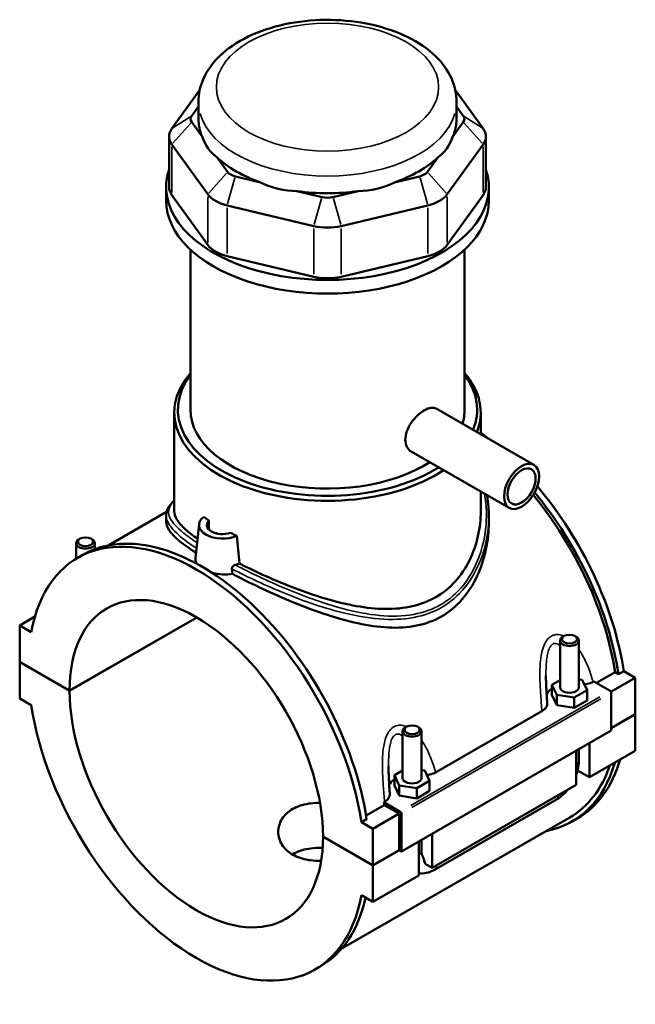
# Model space of a CAD drawing. Header units: inches. Extents: x 0.1 to 46.9, y -0.2 to 47.1.
# Tile 8 of 8: x 39.2 to 46.9, y 34.7 to 47.1. Entities that reach past the tile are written whole.
import ezdxf

# ---------------------------------------------------------------- set-up
doc = ezdxf.new("R2010")
doc.units = ezdxf.units.IN
doc.header["$MEASUREMENT"] = 0
doc.layers.add('Visible (ANSI)', color=7, linetype='Continuous', lineweight=50)
doc.layers.add('Visible Narrow (ANSI)', color=7, linetype='Continuous', lineweight=35)

msp = doc.modelspace()

# ---------------------------------------------------------------- linework, layer by layer
at = {"layer": 'Visible (ANSI)'}
for p, q in [((41.455, 46.1792), (41.1056, 45.6935)), ((45.0061, 45.6935), (44.6567, 46.1792)), ((41.3546, 45.8544), (41.4387, 45.9713)), ((41.4387, 45.8148), (41.4387, 46.0301)), ((44.673, 45.8148), (44.673, 46.0301)), ((44.673, 45.9713), (44.7571, 45.8544)), ((41.4846, 45.5945), (41.3546, 45.7752)), ((44.7571, 45.7752), (44.6271, 45.5945)), ((41.0714, 45.5945), (41.0714, 44.9601)), ((45.0403, 45.5945), (45.0403, 44.9601)), ((41.1056, 45.4955), (41.5553, 44.8703)), ((44.5564, 44.8703), (45.0061, 45.4955)), ((41.8043, 45.1501), (41.6743, 45.3308)), ((44.4374, 45.3308), (44.3074, 45.1501)), ((42.2153, 45.0192), (41.9015, 45.0941)), ((44.2102, 45.0941), (43.8964, 45.0192)), ((41.0344, 44.7891), (41.0344, 44.9601)), ((45.0773, 44.7891), (45.0773, 44.9601)), ((41.5553, 44.2359), (41.1056, 44.8611)), ((42.9871, 44.8351), (42.6733, 44.91)), ((43.4384, 44.91), (43.1246, 44.8351)), ((45.0061, 44.8611), (44.5564, 44.2359)), ((41.7984, 44.7303), (42.8839, 44.4714)), ((43.2278, 44.4714), (44.3133, 44.7303)), ((41.3376, 42.1702), (41.3376, 44.1759)), ((42.8839, 43.837), (41.7984, 44.0959)), ((44.3133, 44.0959), (43.2278, 43.837)), ((44.7741, 42.1702), (44.7741, 44.1759)), ((41.1355, 40.8997), (41.1355, 42.1335)), ((44.4161, 42.1839), (45.6435, 41.4771)), ((44.9762, 41.8614), (44.9762, 42.1335)), ((44.1057, 41.6449), (45.3331, 40.938)), ((44.9762, 40.8997), (44.9762, 41.1435)), ((41.0401, 40.8878), (40.3145, 40.4699)), ((41.0344, 40.8417), (41.0344, 40.7607)), ((41.4459, 40.7341), (41.4006, 40.3118)), ((41.5702, 40.6669), (41.5702, 40.7803)), ((45.0773, 40.8417), (45.0773, 40.7607)), ((41.6621, 40.6237), (41.6621, 40.6197)), ((39.9051, 40.3012), (39.9051, 40.4959)), ((39.9562, 40.5535), (39.9394, 40.5438)), ((40.0903, 40.5535), (40.1071, 40.5438)), ((40.1413, 40.4217), (40.1413, 40.4959)), ((39.9256, 40.3133), (39.9913, 40.3512)), ((39.1986, 39.466), (39.3894, 39.5759)), ((39.8236, 38.6486), (41.4166, 39.5659)), ((41.4194, 39.5643), (39.8236, 38.6454)), ((39.3436, 39.3825), (39.1986, 39.466)), ((39.1986, 39.466), (39.1986, 39.0085)), ((45.9704, 38.6888), (45.9704, 39.2753)), ((46.0214, 39.333), (46.0046, 39.3232)), ((46.1555, 39.333), (46.1723, 39.3232)), ((46.2066, 38.6888), (46.2066, 39.2753)), ((39.1986, 39.0085), (39.8236, 38.6486)), ((39.1986, 39.0053), (39.2014, 39.0069)), ((39.1986, 39.0053), (39.1986, 38.5479)), ((39.8236, 38.6454), (39.1986, 39.0053)), ((46.4251, 38.7449), (46.6602, 38.8803)), ((46.7023, 38.8561), (46.6602, 38.8803)), ((46.7681, 38.8939), (46.7023, 38.8561)), ((46.7681, 38.8939), (46.9131, 38.8104)), ((45.9704, 38.7811), (45.8689, 38.7227)), ((46.2492, 38.7814), (46.2066, 38.788)), ((46.308, 38.655), (46.2492, 38.7814)), ((46.3826, 38.7591), (46.3915, 38.7643)), ((46.3915, 38.7643), (46.5982, 38.6452)), ((46.6081, 38.6348), (46.9131, 38.8104)), ((46.9131, 38.8104), (46.9131, 38.353)), ((45.8689, 38.7227), (45.9277, 38.5963)), ((45.8689, 38.594), (45.8689, 38.7227)), ((46.1473, 38.5624), (46.308, 38.655)), ((46.308, 38.5262), (46.308, 38.655)), ((39.1986, 38.5479), (39.3436, 38.4643)), ((45.8689, 38.594), (45.9277, 38.4675)), ((45.9277, 38.5963), (46.1473, 38.5624)), ((45.9277, 38.4675), (45.9277, 38.5963)), ((46.1473, 38.4337), (46.1473, 38.5624)), ((46.1473, 38.4337), (46.308, 38.5262)), ((46.6122, 38.6211), (46.6122, 38.1476)), ((44.4098, 37.623), (45.7429, 38.3907)), ((45.9277, 38.4675), (46.1473, 38.4337)), ((46.6122, 38.1796), (46.9131, 38.353)), ((46.9131, 38.3497), (46.6122, 38.1764)), ((46.9103, 38.3513), (46.9131, 38.3497)), ((46.9131, 38.3497), (46.9131, 37.8923)), ((46.6122, 38.1476), (43.9817, 36.6328)), ((44.0486, 38.1969), (44.0318, 38.1871)), ((44.1827, 38.1969), (44.1995, 38.1871)), ((43.9975, 38.1392), (43.9975, 37.5528)), ((44.2338, 38.1392), (44.2338, 37.5528)), ((46.172, 37.4655), (46.172, 37.8941)), ((46.2066, 37.7707), (46.2066, 37.914)), ((46.339, 37.9903), (46.339, 37.5617)), ((46.339, 37.5617), (46.9131, 37.8923)), ((44.2764, 37.6453), (44.2338, 37.6519)), ((46.339, 37.5617), (46.19, 37.6475)), ((43.9975, 37.6451), (43.8961, 37.5866)), ((43.8961, 37.5866), (43.9549, 37.4602)), ((43.8961, 37.4579), (43.8961, 37.5866)), ((44.3352, 37.5189), (44.2764, 37.6453)), ((43.8961, 37.4579), (43.9549, 37.3315)), ((43.9549, 37.3315), (43.9549, 37.4602)), ((43.9549, 37.4602), (44.1745, 37.4263)), ((44.1745, 37.4263), (44.3352, 37.5189)), ((44.1745, 37.2976), (44.1745, 37.4263)), ((44.3352, 37.3901), (44.3352, 37.5189)), ((44.3662, 36.4256), (46.172, 37.4655)), ((43.9549, 37.3315), (44.1745, 37.2976)), ((44.1745, 37.2976), (44.3352, 37.3901)), ((44.3973, 36.403), (45.9247, 37.2826)), ((43.5388, 37.0828), (43.7668, 37.2141)), ((43.7611, 37.2495), (43.77, 37.2546)), ((43.9678, 37.1305), (43.7611, 37.2495)), ((43.9539, 37.1063), (43.7668, 37.2141)), ((46.0912, 37.0577), (43.2287, 35.4093)), ((43.5458, 37.0384), (43.48, 37.0005)), ((43.6251, 36.917), (43.9539, 37.1063)), ((43.9539, 36.6488), (43.9539, 37.1063)), ((43.9817, 36.6328), (43.9817, 37.1064)), ((46.1204, 37.0071), (46.1861, 37.0449)), ((43.6251, 36.917), (43.48, 37.0005)), ((43.6251, 36.4595), (43.6251, 36.917)), ((43, 36.8194), (43.6251, 36.4595)), ((43, 36.8162), (43.0028, 36.8178)), ((43.6251, 36.4563), (43, 36.8162)), ((44.3662, 36.8542), (44.3662, 36.4256)), ((44.1992, 36.3294), (44.1992, 36.758)), ((44.2338, 36.778), (44.2338, 36.6346)), ((43.6251, 36.4595), (43.9539, 36.6488)), ((43.9567, 36.6472), (43.6251, 36.4563)), ((43.9539, 36.6488), (43.9817, 36.6328)), ((43.6251, 35.9988), (43.6251, 36.4563)), ((44.3662, 36.4256), (44.2786, 36.4761)), ((43.6251, 35.9988), (44.1992, 36.3294)), ((43.48, 36.0824), (43.6251, 35.9988)), ((42.8981, 35.1515), (42.9638, 35.1894))]:
    msp.add_line(p, q, dxfattribs=at)
for centre, major_axis, ratio, start_param, end_param in [((41.5206, 45.8148), (-0.1797, 0), 0.5758617, 5.8904862, 6.6758844), ((43.0559, 45.8148), (-1.6172, 0), 0.5758617, 0, 0.2388121), ((43.0559, 45.8148), (1.6172, 0), 0.5758617, 6.0443732, 6.2831853), ((44.5911, 45.8148), (0.1797, 0), 0.5758617, 5.8904862, 6.6758844), ((41.5206, 45.5945), (-0.4492, 0), 0.5758617, 5.8904862, 6.6758844), ((44.5911, 45.5945), (0.4492, 0), 0.5758617, 5.8904862, 6.6758844), ((43.0559, 47.1213), (-1.4018, -1.7754), 0.4542019, 5.9999489, 6.3077228), ((43.0559, 47.1213), (-1.4018, 1.7754), 0.4542019, 3.1170551, 3.4248291), ((43.0559, 45.8148), (1.6172, 0), 0.5758617, 3.6881787, 4.1658029), ((43.0559, 45.8148), (1.6172, 0), 0.5758617, 5.258975, 5.7365993), ((43.0559, 44.9601), (-2.0215, 0), 0.5758617, 6.0915318, 9.6164314), ((41.9703, 45.1897), (-0.1797, 0), 0.5758617, 0.3926991, 1.1780972), ((44.1414, 45.1897), (0.1797, 0), 0.5758617, 5.1050881, 5.8904862), ((41.5206, 44.9601), (-0.4492, 0), 0.5758617, 0, 0.3926991), ((43.0559, 47.1213), (-0.6964, -2.1608), 0.6754684, 6.1817885, 6.4895625), ((43.0559, 47.1213), (0.6964, -2.1608), 0.6754684, 6.0768082, 6.3845821), ((44.5911, 44.9601), (0.4492, 0), 0.5758617, 5.8904862, 6.2831853), ((41.9703, 44.9693), (0.4492, 0), 0.5758617, 3.5342917, 4.3196899), ((43.0559, 45.8148), (1.6172, 0), 0.5758617, 4.4735769, 4.9512011), ((43.0559, 44.9307), (-0.1797, 0), 0.5758617, 1.1780972, 1.9634954), ((44.1414, 44.9693), (0.4492, 0), 0.5758617, 5.1050881, 5.8904862), ((43.0559, 44.7891), (-2.0215, 0), 0.5758617, 0, 3.1415927), ((43.0559, 44.7104), (0.4492, 0), 0.5758617, 4.3196899, 5.1050881), ((41.9703, 44.3349), (-0.4492, 0), 0.5758617, 0.3926991, 1.1780972), ((44.1414, 44.3349), (0.4492, 0), 0.5758617, 5.1050881, 5.8904862), ((43.0559, 44.076), (-0.4492, 0), 0.5758617, 1.1780972, 1.9634954), ((43.0559, 42.1335), (-1.9204, 0), 0.5758617, 5.8202306, 8.7135927), ((43.0559, 42.1702), (-1.8755, 0), 0.5758617, 5.8708006, 8.6912789), ((43.0559, 42.1335), (1.9204, 0), 0.5758617, 6.0600743, 6.74614), ((43.0559, 42.1702), (1.8755, 0), 0.5758617, 6.046802, 6.69557), ((43.0559, 42.1702), (-1.7182, 0), 0.5758617, 0, 2.4128474), ((43.0559, 42.1702), (1.7182, 0), 0.5758617, 6.1038036, 6.2831853), ((44.6999, 39.6259), (-1.4863, 2.5809), 0.5780931, 5.3176353, 5.3681135), ((44.6341, 39.588), (1.4863, -2.5809), 0.5780931, 0.977004, 1.853423), ((44.6999, 39.6259), (-1.4863, 2.5809), 0.5780931, 4.1185967, 5.0124825), ((44.6341, 39.588), (-1.4571, 2.5303), 0.5780931, 4.1224377, 4.994228), ((41.4118, 37.7324), (-1.4863, 2.5809), 0.5780931, 4.1185967, 6.880845), ((41.7406, 40.7236), (-0.2953, 0), 0.5758617, 5.6265873, 8.5105796), ((43.0559, 41.481), (-1.9204, 0), 0.5758617, 0.632316, 0.6862225), ((41.7406, 40.7236), (-0.1969, 0), 0.5758617, 5.7595797, 8.3775872), ((41.4776, 37.7703), (-1.4863, 2.5809), 0.5780931, 4.1185967, 6.2831853), ((43.0559, 41.3844), (-1.9204, 0), 0.5758617, 0.7586585, 0.7667403), ((41.7406, 40.6271), (-0.0787, 0), 0.5758617, 0.075083, 0.1686892), ((43.0559, 41.481), (-1.9204, 0), 0.5758617, 0.8845738, 0.9384804), ((40.0232, 40.4959), (0.1181, 0), 0.5758617, 2.360047, 7.0647309), ((41.4118, 37.7324), (-1.1209, 1.9464), 0.5780931, 3.9298009, 7.0696408), ((46.0885, 39.2753), (-0.1181, 0), 0.5758617, 5.5016397, 10.2063236), ((41.4118, 37.7324), (1.1209, -1.9464), 0.5780931, 3.9298009, 7.0696408), ((46.0885, 38.5601), (-0.2953, 0), 0.5758617, 5.5507827, 6.0376954), ((46.0885, 38.6888), (-0.1181, 0), 0.5758617, 0, 3.1415927), ((46.5982, 38.6291), (-0.0098, 0.0171), 0.5780931, 3.9289245, 5.4997209), ((41.4118, 37.7324), (1.4863, -2.5809), 0.5780931, 4.1185967, 6.880845), ((44.1156, 38.1392), (-0.1181, 0), 0.5758617, 5.5016397, 10.2063236), ((44.6999, 39.6259), (1.4863, -2.5809), 0.5780931, 0, 0.5048162), ((44.6341, 39.588), (1.4863, -2.5809), 0.5780931, 6.0848308, 6.7880016), ((44.6341, 39.588), (1.4571, -2.5303), 0.5780931, 0, 0.4673426), ((44.1156, 37.424), (-0.2953, 0), 0.5758617, 5.5507827, 6.0376954), ((44.1156, 37.5528), (-0.1181, 0), 0.5758617, 0, 3.1415927), ((41.7406, 37.9218), (-1.4571, 2.5303), 0.5780931, 4.1224377, 4.1361966), ((43.9678, 37.1144), (0.0098, -0.0171), 0.5780931, 0.7873319, 2.3581282), ((41.4776, 37.7703), (1.4863, -2.5809), 0.5780931, 0, 0.5658839)]:
    msp.add_ellipse(centre, major_axis=major_axis, ratio=ratio, start_param=start_param, end_param=end_param, dxfattribs=at)
for centre, major_axis, ratio in [((45.4883, 41.2076), (0.1552, 0.2695), 0.5780931), ((45.4883, 41.2076), (0.1242, 0.2156), 0.5780931), ((40.0232, 40.5152), (0.0945, 0), 0.5758617), ((46.0885, 39.2946), (0.0945, 0), 0.5758617), ((44.1156, 38.1586), (0.0945, 0), 0.5758617)]:
    msp.add_ellipse(centre, major_axis=major_axis, ratio=ratio, dxfattribs=at)
for points, knots in [([(44.673, 46.0301), (44.673, 46.1313), (44.65, 46.2321), (44.5621, 46.4265), (44.494, 46.5186), (44.3135, 46.6942), (44.1954, 46.7742), (43.923, 46.9088), (43.7671, 46.962), (43.4385, 47.0344), (43.2661, 47.0539), (42.9212, 47.0588), (42.7487, 47.0443), (42.4179, 46.9824), (42.2598, 46.9348), (41.9719, 46.8074), (41.8423, 46.7274), (41.6317, 46.5389), (41.5487, 46.4309), (41.4592, 46.2211), (41.4387, 46.1258), (41.4387, 46.0301)], [0.7853982, 0.7853982, 0.7853982, 0.7853982, 1.0402248, 1.0402248, 1.3199597, 1.3199597, 1.6465989, 1.6465989, 1.9905486, 1.9905486, 2.3317138, 2.3317138, 2.6706915, 2.6706915, 3.0113182, 3.0113182, 3.3553043, 3.3553043, 3.6861455, 3.6861455, 3.9269908, 3.9269908, 3.9269908, 3.9269908]), ([(44.1057, 41.6449), (44.1055, 41.6449), (44.1054, 41.645), (44.0833, 41.6578), (44.0637, 41.6782), (44.0374, 41.7301), (44.0308, 41.7616), (44.0308, 41.8256), (44.0374, 41.8622), (44.0637, 41.9356), (44.0833, 41.9724), (44.1273, 42.037), (44.1547, 42.0692), (44.2126, 42.1242), (44.2431, 42.147), (44.2985, 42.1789), (44.3269, 42.19), (44.3772, 42.1974), (44.3991, 42.1937), (44.4161, 42.1839)], [1.7881983, 1.7881983, 1.7881983, 1.7881983, 1.7897317, 1.7897317, 2.0880277, 2.0880277, 2.3863238, 2.3863238, 2.6846198, 2.6846198, 2.9829159, 2.9829159, 3.2812008, 3.2812008, 3.5794857, 3.5794857, 3.8777706, 3.8777706, 4.174522, 4.174522, 4.174522, 4.174522]), ([(41.0344, 40.8417), (41.0344, 40.8573), (41.0363, 40.8728), (41.044, 40.9035), (41.0499, 40.9187), (41.0659, 40.9502), (41.0766, 40.9664), (41.1025, 40.999), (41.1179, 41.0154), (41.1355, 41.0318)], [28.5428495, 28.5428495, 28.5428495, 28.5428495, 28.8997335, 28.8997335, 29.2688578, 29.2688578, 29.6888406, 29.6888406, 30.1344885, 30.1344885, 30.1344885, 30.1344885]), ([(45.0561, 41.0976), (45.0642, 41.0495), (45.07, 41.0008), (45.076, 40.9153), (45.0773, 40.8786), (45.0773, 40.8417)], [27.77129126, 27.77129126, 27.77129126, 27.77129126, 28.21265378, 28.21265378, 28.54284953, 28.54284953, 28.54284953, 28.54284953]), ([(41.4263, 40.5512), (41.3685, 40.592), (41.3185, 40.6313), (41.2292, 40.7124), (41.1932, 40.7535), (41.1464, 40.8303), (41.1355, 40.8661), (41.1355, 40.8997)], [8.7048264, 8.7048264, 8.7048264, 8.7048264, 9.5113689, 9.5113689, 10.4592994, 10.4592994, 11.4072298, 11.4072298, 11.4072298, 11.4072298]), ([(44.9762, 40.8997), (44.9762, 40.7974), (44.9652, 40.6908), (44.9182, 40.48), (44.8823, 40.376), (44.7862, 40.1823), (44.7259, 40.0925), (44.584, 39.937), (44.5025, 39.8714), (44.4138, 39.8203), (44.3251, 39.7692), (44.2259, 39.7307), (44.0125, 39.6817), (43.8984, 39.671), (43.6626, 39.6737), (43.5407, 39.6868), (43.2965, 39.7298), (43.1741, 39.7597), (42.9386, 39.8277), (42.8166, 39.8685), (42.5721, 39.9594), (42.4496, 40.0096), (42.2128, 40.1139), (42.0982, 40.1682), (41.9779, 40.2289), (41.9644, 40.2357), (41.951, 40.2426)], [26.6382458, 26.6382458, 26.6382458, 26.6382458, 27.5941923, 27.5941923, 28.5501389, 28.5501389, 29.5060854, 29.5060854, 30.4620319, 30.4620319, 30.4620319, 31.4179784, 31.4179784, 32.373925, 32.373925, 33.3298715, 33.3298715, 34.285818, 34.285818, 35.2337485, 35.2337485, 36.1816789, 36.1816789, 37.1296094, 37.1296094, 37.250517, 37.250517, 37.250517, 37.250517]), ([(41.4076, 40.3763), (41.3955, 40.3842), (41.3837, 40.3919), (41.2972, 40.4496), (41.2334, 40.4967), (41.1322, 40.5836), (41.0946, 40.6235), (41.0457, 40.6966), (41.0344, 40.7299), (41.0344, 40.7607)], [8.9433663, 8.9433663, 8.9433663, 8.9433663, 9.0982133, 9.0982133, 10.1030403, 10.1030403, 11.1078674, 11.1078674, 12.1126944, 12.1126944, 12.1126944, 12.1126944]), ([(45.0773, 40.7607), (45.0773, 40.6488), (45.0657, 40.532), (45.0166, 40.3008), (44.9791, 40.1865), (44.8785, 39.9734), (44.8153, 39.8746), (44.666, 39.7043), (44.5798, 39.633), (44.4852, 39.5786)], [28.299467, 28.299467, 28.299467, 28.299467, 29.3179865, 29.3179865, 30.336506, 30.336506, 31.3550256, 31.3550256, 32.3735451, 32.3735451, 32.3735451, 32.3735451]), ([(41.4238, 40.2354), (41.4081, 40.2569), (41.4003, 40.2796), (41.4001, 40.3045), (41.4003, 40.3082), (41.4007, 40.3118)], [4.25670964, 4.25670964, 4.25670964, 4.25670964, 4.56555084, 4.56555084, 4.61758687, 4.61758687, 4.61758687, 4.61758687]), ([(41.8645, 40.1122), (41.8244, 40.1048), (41.7814, 40.1026), (41.6983, 40.1068), (41.6528, 40.114), (41.609, 40.1261), (41.6071, 40.1267), (41.6052, 40.1272)], [2.95324939, 2.95324939, 2.95324939, 2.95324939, 3.26177373, 3.26177373, 3.58771801, 3.58771801, 3.60243118, 3.60243118, 3.60243118, 3.60243118]), ([(41.8583, 40.1751), (41.8582, 40.1762), (41.8581, 40.1773), (41.8581, 40.179), (41.8582, 40.1794), (41.8582, 40.1804), (41.8583, 40.1809), (41.8584, 40.1824), (41.8586, 40.1833), (41.8592, 40.1863), (41.8597, 40.1882), (41.862, 40.1941), (41.8642, 40.1979), (41.8702, 40.2057), (41.8743, 40.2096), (41.8821, 40.2155), (41.8857, 40.2177), (41.8931, 40.2214), (41.897, 40.2229), (41.9007, 40.224)], [0, 0, 0, 0, 0.0100511, 0.0100511, 0.01421772, 0.01421772, 0.01848456, 0.01848456, 0.02695358, 0.02695358, 0.04385305, 0.04385305, 0.07809912, 0.07809912, 0.12048105, 0.12048105, 0.15280078, 0.15280078, 0.1856197, 0.1856197, 0.1856197, 0.1856197]), ([(44.4852, 39.5786), (44.3907, 39.5242), (44.2855, 39.4852), (44.0602, 39.4398), (43.9401, 39.433), (43.6924, 39.4455), (43.5646, 39.4647), (43.3084, 39.52), (43.1801, 39.5563), (42.9333, 39.6364), (42.8056, 39.6832), (42.5491, 39.7859), (42.4204, 39.8418), (42.1709, 39.9568), (42.05, 40.0161), (41.9126, 40.0869), (41.8883, 40.0996), (41.8645, 40.1122)], [0, 0, 0, 0, 1.0185195, 1.0185195, 2.0370391, 2.0370391, 3.0555586, 3.0555586, 4.0740781, 4.0740781, 5.0789052, 5.0789052, 6.0837322, 6.0837322, 7.0885592, 7.0885592, 7.3080016, 7.3080016, 7.3080016, 7.3080016]), ([(45.8093, 38.49), (45.8078, 38.5132), (45.8062, 38.5366), (45.8032, 38.5832), (45.8017, 38.6066), (45.799, 38.6532), (45.7978, 38.6765), (45.7957, 38.7229), (45.7948, 38.746), (45.7936, 38.7918), (45.7932, 38.8146), (45.7932, 38.8371)], [0.65221695, 0.65221695, 0.65221695, 0.65221695, 0.84323512, 0.84323512, 1.03425328, 1.03425328, 1.22527145, 1.22527145, 1.41628962, 1.41628962, 1.60730778, 1.60730778, 1.60730778, 1.60730778]), ([(46.2756, 38.7246), (46.2877, 38.7263), (46.2996, 38.7286), (46.3378, 38.7379), (46.3621, 38.7473), (46.3826, 38.7591)], [-0.31619744, -0.31619744, -0.31619744, -0.31619744, -0.22087859, -0.22087859, 0, 0, 0, 0]), ([(45.7429, 38.3907), (45.7601, 38.4006), (45.7743, 38.4121), (45.796, 38.4371), (45.8033, 38.4505), (45.8091, 38.4728), (45.8099, 38.4814), (45.8093, 38.49)], [-0.61160534, -0.61160534, -0.61160534, -0.61160534, -0.4261876, -0.4261876, -0.24121818, -0.24121818, -0.12750695, -0.12750695, -0.12750695, -0.12750695]), ([(46.172, 37.5906), (46.1801, 37.6125), (46.187, 37.6348), (46.2015, 37.6949), (46.2066, 37.7331), (46.2066, 37.7707)], [4.21285195, 4.21285195, 4.21285195, 4.21285195, 4.39822972, 4.39822972, 4.71238898, 4.71238898, 4.71238898, 4.71238898]), ([(43.8365, 37.3539), (43.8349, 37.3772), (43.8334, 37.4005), (43.8303, 37.4471), (43.8289, 37.4705), (43.8262, 37.5171), (43.8249, 37.5404), (43.8228, 37.5868), (43.822, 37.6099), (43.8207, 37.6557), (43.8204, 37.6785), (43.8204, 37.701)], [0.65213619, 0.65213619, 0.65213619, 0.65213619, 0.84315436, 0.84315436, 1.03417253, 1.03417253, 1.2251907, 1.2251907, 1.41620887, 1.41620887, 1.60722704, 1.60722704, 1.60722704, 1.60722704]), ([(44.3028, 37.5885), (44.3149, 37.5902), (44.3268, 37.5925), (44.365, 37.6019), (44.3893, 37.6112), (44.4098, 37.623)], [-0.31619744, -0.31619744, -0.31619744, -0.31619744, -0.22087859, -0.22087859, 0, 0, 0, 0]), ([(45.9247, 37.2826), (45.9573, 37.3014), (45.9878, 37.3248), (46.0329, 37.3677), (46.049, 37.385), (46.0641, 37.4034)], [3.14159265, 3.14159265, 3.14159265, 3.14159265, 3.45575192, 3.45575192, 3.64408528, 3.64408528, 3.64408528, 3.64408528]), ([(43.77, 37.2546), (43.7872, 37.2645), (43.8015, 37.276), (43.8232, 37.301), (43.8305, 37.3144), (43.8363, 37.3368), (43.8371, 37.3453), (43.8365, 37.3539)], [-0.61160534, -0.61160534, -0.61160534, -0.61160534, -0.4261876, -0.4261876, -0.24121818, -0.24121818, -0.12750695, -0.12750695, -0.12750695, -0.12750695]), ([(42.9765, 36.5164), (42.9635, 36.5159), (42.9505, 36.5157), (42.8978, 36.5159), (42.8582, 36.5188), (42.7821, 36.5303), (42.7456, 36.539), (42.678, 36.5616), (42.6469, 36.5756), (42.5918, 36.6074), (42.566, 36.6261), (42.5206, 36.6686), (42.501, 36.6922), (42.4696, 36.7426), (42.4577, 36.7694), (42.4422, 36.8237), (42.4385, 36.8512), (42.4385, 36.9045), (42.4422, 36.9321), (42.4577, 36.9866), (42.4696, 37.0135), (42.501, 37.064), (42.5206, 37.0878), (42.566, 37.1303), (42.5918, 37.1491), (42.6469, 37.1808), (42.678, 37.1948), (42.7456, 37.2173), (42.7821, 37.2259), (42.8582, 37.2372), (42.8978, 37.24), (42.9457, 37.2402), (42.9538, 37.2401), (42.9619, 37.2399)], [1.3880764, 1.3880764, 1.3880764, 1.3880764, 1.4849796, 1.4849796, 1.7819263, 1.7819263, 2.0788731, 2.0788731, 2.3758198, 2.3758198, 2.6727666, 2.6727666, 2.9697133, 2.9697133, 3.2666601, 3.2666601, 3.5636068, 3.5636068, 3.860615, 3.860615, 4.1576232, 4.1576232, 4.4546314, 4.4546314, 4.7516396, 4.7516396, 5.0486478, 5.0486478, 5.345656, 5.345656, 5.6426642, 5.6426642, 5.7032107, 5.7032107, 5.7032107, 5.7032107]), ([(42.9952, 36.6779), (42.976, 36.6784), (42.9567, 36.6785), (42.8976, 36.6767), (42.858, 36.673), (42.7819, 36.66), (42.7454, 36.6507), (42.6779, 36.6273), (42.6468, 36.6132), (42.6177, 36.5964), (42.616, 36.5954), (42.6144, 36.5944)], [3.7080676, 3.7080676, 3.7080676, 3.7080676, 3.8516939, 3.8516939, 4.1479909, 4.1479909, 4.4442879, 4.4442879, 4.7405848, 4.7405848, 4.7585613, 4.7585613, 4.7585613, 4.7585613]), ([(44.2338, 36.6346), (44.2338, 36.6307), (44.2339, 36.627), (44.2344, 36.6201), (44.2347, 36.6169), (44.2355, 36.611), (44.236, 36.6083), (44.2371, 36.6035), (44.2377, 36.6014), (44.2389, 36.5978), (44.2394, 36.5963), (44.24, 36.5951)], [1.57079633, 1.57079633, 1.57079633, 1.57079633, 1.6466565, 1.6466565, 1.72251668, 1.72251668, 1.79837686, 1.79837686, 1.87423703, 1.87423703, 1.95009721, 1.95009721, 1.95009721, 1.95009721]), ([(44.24, 36.5951), (44.25, 36.5718), (44.2589, 36.5486), (44.2705, 36.5119), (44.275, 36.4953), (44.2782, 36.4781), (44.2784, 36.4771), (44.2786, 36.4761)], [0.23169079, 0.23169079, 0.23169079, 0.23169079, 0.41096217, 0.41096217, 0.53797345, 0.53797345, 0.54599916, 0.54599916, 0.54599916, 0.54599916]), ([(44.1992, 36.3603), (44.2087, 36.3588), (44.2182, 36.3578), (44.2596, 36.3559), (44.2908, 36.3606), (44.3473, 36.3775), (44.3729, 36.389), (44.3973, 36.403)], [2.57223819, 2.57223819, 2.57223819, 2.57223819, 2.64878305, 2.64878305, 2.90673289, 2.90673289, 3.14159265, 3.14159265, 3.14159265, 3.14159265])]:
    msp.add_open_spline(points, degree=3, knots=knots, dxfattribs=at)
for points in [[(41.951, 40.2426), (41.9409, 40.3579), (41.9308, 40.4746), (41.9209, 40.5889)], [(41.951, 40.2426), (41.9356, 40.2355), (41.9187, 40.2292), (41.9007, 40.224)], [(41.8583, 40.1751), (41.8603, 40.1541), (41.8624, 40.1331), (41.8645, 40.1122)]]:
    msp.add_open_spline(points, degree=3, dxfattribs=at)
at = {"layer": 'Visible Narrow (ANSI)'}
for p, q in [((41.3422, 45.8464), (41.1181, 45.7015)), ((44.7695, 45.8464), (44.9937, 45.7015)), ((41.3422, 45.7612), (41.1181, 45.5095)), ((44.7695, 45.7612), (44.9937, 45.5095)), ((41.1056, 44.8928), (41.1056, 45.4638)), ((45.0061, 45.4638), (45.0061, 44.8928)), ((41.7918, 45.1361), (41.5677, 44.8843)), ((41.8964, 45.0759), (41.8035, 44.7485)), ((44.2153, 45.0759), (44.3082, 44.7485)), ((44.3199, 45.1361), (44.544, 44.8843)), ((41.5553, 44.8386), (41.5553, 44.2677)), ((42.9819, 44.817), (42.8891, 44.4896)), ((43.1298, 44.817), (43.2226, 44.4896)), ((44.5564, 44.2677), (44.5564, 44.8386)), ((41.7984, 44.1277), (41.7984, 44.6986)), ((44.3133, 44.6986), (44.3133, 44.1277)), ((42.8839, 44.4397), (42.8839, 43.8687)), ((43.2278, 43.8687), (43.2278, 44.4397)), ((46.4667, 38.5695), (44.0993, 37.2062)), ((44.1132, 37.1821), (46.4806, 38.5454))]:
    msp.add_line(p, q, dxfattribs=at)
msp.add_ellipse((43.0559, 46.2137), major_axis=(1.3926, 0), ratio=0.5758617, dxfattribs=at)
for centre, major_axis, ratio, start_param, end_param in [((43.0559, 46.0301), (-1.6172, 0), 0.5758617, 0.1570796, 2.984513), ((46.0885, 37.7707), (0.1181, 0), 0.5758617, 5.5370571, 6.2439154), ((45.8658, 37.385), (0.0589, -0.1024), 0.5780931, 0.0395592, 0.7516252), ((44.1156, 36.6346), (0.1181, 0), 0.5758617, 5.5370571, 6.2439154), ((44.3384, 36.5054), (0.0589, -0.1024), 0.5780931, 0.0395592, 0.7516252)]:
    msp.add_ellipse(centre, major_axis=major_axis, ratio=ratio, start_param=start_param, end_param=end_param, dxfattribs=at)
for points, knots in [([(45.0245, 41.1158), (45.0502, 40.97), (45.0541, 40.8189), (45.014, 40.4775), (44.9558, 40.2879), (44.7984, 40.0134), (44.7203, 39.9154), (44.5801, 39.7938), (44.5289, 39.7572), (44.4745, 39.7259), (44.3711, 39.6664), (44.2561, 39.6259), (43.9991, 39.5793), (43.8558, 39.5769), (43.5576, 39.6045), (43.4024, 39.6352), (43.1188, 39.7105), (42.9909, 39.7514), (42.6396, 39.8774), (42.416, 39.9728), (42.0996, 40.1224), (41.9974, 40.1734), (41.9007, 40.224)], [27.7738655, 27.7738655, 27.7738655, 27.7738655, 29.1387922, 29.1387922, 30.9029733, 30.9029733, 32.0522608, 32.0522608, 32.6388993, 32.6388993, 32.6388993, 33.7527953, 33.7527953, 34.9898261, 34.9898261, 36.2629315, 36.2629315, 37.2927711, 37.2927711, 39.0960702, 39.0960702, 39.998029, 39.998029, 39.998029, 39.998029]), ([(41.4211, 40.5026), (41.3545, 40.5467), (41.2967, 40.5885), (41.1711, 40.6908), (41.1183, 40.7471), (41.0618, 40.8494), (41.0571, 40.8955), (41.0863, 40.9697), (41.1064, 40.998), (41.1354, 41.0276)], [25.4103699, 25.4103699, 25.4103699, 25.4103699, 26.2995041, 26.2995041, 27.7288986, 27.7288986, 29.1387922, 29.1387922, 30.0165006, 30.0165006, 30.0165006, 30.0165006]), ([(41.0344, 40.8417), (41.0344, 40.8133), (41.0422, 40.7843), (41.0854, 40.7001), (41.1376, 40.6418), (41.2692, 40.5318), (41.3357, 40.4834), (41.4136, 40.4322)], [-28.5428495, -28.5428495, -28.5428495, -28.5428495, -27.7288986, -27.7288986, -26.2995041, -26.2995041, -25.2986146, -25.2986146, -25.2986146, -25.2986146]), ([(41.8583, 40.1751), (41.9596, 40.1222), (42.0672, 40.0691), (42.392, 39.9182), (42.6185, 39.8241), (42.9748, 39.7009), (43.1047, 39.6611), (43.3928, 39.5885), (43.5506, 39.5595), (43.854, 39.5353), (43.9999, 39.5394), (44.2621, 39.5893), (44.3795, 39.6312), (44.4852, 39.6921), (44.5409, 39.7242), (44.5933, 39.7614), (44.737, 39.8849), (44.8173, 39.984), (44.9796, 40.2609), (45.0403, 40.4516), (45.0731, 40.7105), (45.0773, 40.7762), (45.0773, 40.8417)], [-40.0376128, -40.0376128, -40.0376128, -40.0376128, -39.0960702, -39.0960702, -37.2927711, -37.2927711, -36.2629315, -36.2629315, -34.9898261, -34.9898261, -33.7527953, -33.7527953, -32.6388993, -32.6388993, -32.6388993, -32.0522608, -32.0522608, -30.9029733, -30.9029733, -29.1387922, -29.1387922, -28.5428495, -28.5428495, -28.5428495, -28.5428495]), ([(46.0196, 39.3319), (45.9974, 39.3417), (45.9744, 39.3483), (45.932, 39.3517), (45.9128, 39.3501), (45.8827, 39.3414), (45.8715, 39.3366), (45.8607, 39.3304), (45.85, 39.3243), (45.8398, 39.3167), (45.8149, 39.2938), (45.8014, 39.2765), (45.7745, 39.232), (45.7625, 39.2034), (45.7446, 39.1459), (45.7381, 39.1174), (45.7255, 39.044), (45.7213, 38.9983), (45.7165, 38.8984), (45.7166, 38.8442), (45.7198, 38.7236), (45.7237, 38.6573), (45.7327, 38.5238), (45.7379, 38.4566), (45.7429, 38.3907)], [-3.5410614, -3.5410614, -3.5410614, -3.5410614, -3.3185437, -3.3185437, -3.1334225, -3.1334225, -3.0177217, -3.0177217, -3.0177217, -2.9020209, -2.9020209, -2.7168997, -2.7168997, -2.4769637, -2.4769637, -2.2619828, -2.2619828, -1.9338592, -1.9338592, -1.5478536, -1.5478536, -1.0668319, -1.0668319, -0.563664, -0.563664, -0.563664, -0.563664]), ([(45.7932, 38.8371), (45.7932, 38.8746), (45.7938, 38.912), (45.7974, 38.9856), (45.8003, 39.0219), (45.8082, 39.0791), (45.8122, 39.101), (45.823, 39.1445), (45.8301, 39.1657), (45.8457, 39.1975), (45.8535, 39.2094), (45.8678, 39.2244), (45.8736, 39.2291), (45.8797, 39.2326), (45.8858, 39.2361), (45.8921, 39.2384), (45.9091, 39.2414), (45.9199, 39.2403), (45.9442, 39.2318), (45.9575, 39.2231), (45.9704, 39.2116)], [1.6073078, 1.6073078, 1.6073078, 1.6073078, 1.9338592, 1.9338592, 2.2619828, 2.2619828, 2.4769637, 2.4769637, 2.7168997, 2.7168997, 2.9020209, 2.9020209, 3.0177217, 3.0177217, 3.0177217, 3.1334225, 3.1334225, 3.3185437, 3.3185437, 3.5506952, 3.5506952, 3.5506952, 3.5506952]), ([(46.3826, 38.7591), (46.3669, 38.8188), (46.3479, 38.8781), (46.3033, 38.9911), (46.278, 39.045), (46.2354, 39.1186), (46.2214, 39.1406), (46.2066, 39.1618)], [-5.4717794, -5.4717794, -5.4717794, -5.4717794, -4.9686115, -4.9686115, -4.4875897, -4.4875897, -4.2742296, -4.2742296, -4.2742296, -4.2742296]), ([(44.0468, 38.1959), (44.0246, 38.2057), (44.0016, 38.2122), (43.9592, 38.2157), (43.94, 38.214), (43.9099, 38.2053), (43.8987, 38.2005), (43.8879, 38.1944), (43.8772, 38.1882), (43.867, 38.1806), (43.8421, 38.1577), (43.8285, 38.1404), (43.8017, 38.0959), (43.7897, 38.0673), (43.7718, 38.0099), (43.7653, 37.9814), (43.7527, 37.9079), (43.7485, 37.8622), (43.7436, 37.7624), (43.7437, 37.7082), (43.747, 37.5875), (43.7508, 37.5212), (43.7598, 37.3877), (43.7651, 37.3205), (43.77, 37.2546)], [-3.5409807, -3.5409807, -3.5409807, -3.5409807, -3.318463, -3.318463, -3.1333417, -3.1333417, -3.0176409, -3.0176409, -3.0176409, -2.9019401, -2.9019401, -2.7168189, -2.7168189, -2.4768832, -2.4768832, -2.2619025, -2.2619025, -1.9337793, -1.9337793, -1.5477739, -1.5477739, -1.0667525, -1.0667525, -0.5635832, -0.5635832, -0.5635832, -0.5635832]), ([(43.8204, 37.701), (43.8204, 37.7385), (43.821, 37.7759), (43.8245, 37.8495), (43.8274, 37.8858), (43.8354, 37.9431), (43.8394, 37.965), (43.8502, 38.0084), (43.8573, 38.0296), (43.8729, 38.0614), (43.8807, 38.0734), (43.8949, 38.0883), (43.9008, 38.093), (43.9069, 38.0965), (43.913, 38.1), (43.9193, 38.1023), (43.9363, 38.1054), (43.9471, 38.1042), (43.9713, 38.0957), (43.9847, 38.087), (43.9975, 38.0755)], [1.607227, 1.607227, 1.607227, 1.607227, 1.9337793, 1.9337793, 2.2619025, 2.2619025, 2.4768832, 2.4768832, 2.7168189, 2.7168189, 2.9019401, 2.9019401, 3.0176409, 3.0176409, 3.0176409, 3.1333417, 3.1333417, 3.318463, 3.318463, 3.5506145, 3.5506145, 3.5506145, 3.5506145]), ([(44.4098, 37.623), (44.394, 37.6827), (44.3751, 37.742), (44.3305, 37.855), (44.3052, 37.909), (44.2626, 37.9825), (44.2486, 38.0046), (44.2338, 38.0257)], [-5.4716986, -5.4716986, -5.4716986, -5.4716986, -4.9685294, -4.9685294, -4.487508, -4.487508, -4.2741488, -4.2741488, -4.2741488, -4.2741488])]:
    msp.add_open_spline(points, degree=3, knots=knots, dxfattribs=at)

doc.saveas('drawing.dxf')
